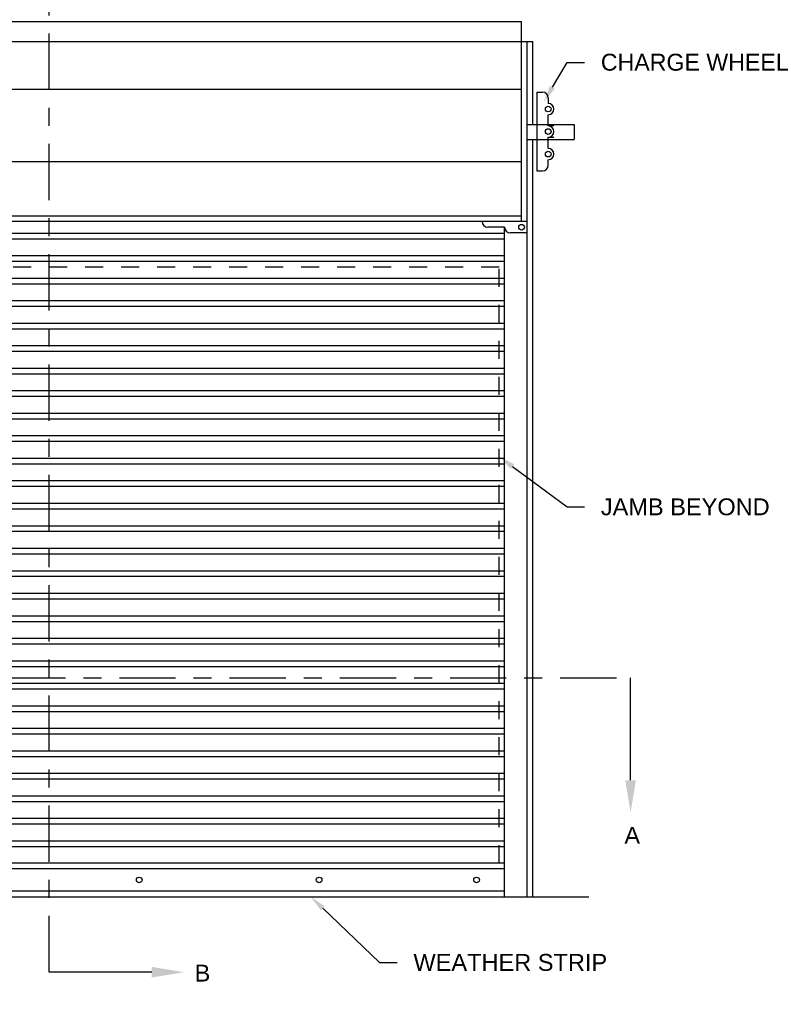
# Model space of a CAD drawing. Header units: inches. Extents: x 169.6 to 213.7, y 195.1 to 266.5.
# Tile 16 of 55: x 179.6 to 183.7, y 219.8 to 225.2. Entities that reach past the tile are written whole.
import ezdxf
from ezdxf import colors
from ezdxf.entities.mleader import LeaderData, LeaderLine
from ezdxf.math import Vec2, Vec3

# ---------------------------------------------------------------- set-up
doc = ezdxf.new("R2010")
doc.units = ezdxf.units.IN
doc.header["$LTSCALE"] = 0.25
doc.header["$MEASUREMENT"] = 0
doc.linetypes.add('CENTER', pattern=[2, 1.25, -0.25, 0.25, -0.25])
doc.linetypes.add('HIDDEN', pattern=[0.375, 0.25, -0.125])
for name, color, linetype in [('ANNOTATIONS', 1, 'Continuous'), ('CHAIN HOIST LH', 7, 'Continuous'), ('SECTION CUTS', 6, 'CENTER')]:
    doc.layers.add(name, color=color, linetype=linetype)
doc.styles.add('ARIAL', font='arial.ttf', dxfattribs={"height": 0.09375})
doc.styles.get("Standard").update_dxf_attribs({"font": 'romans.shx'})

msp = doc.modelspace()

# ---------------------------------------------------------------- linework, layer by layer
at = {"layer": 'CHAIN HOIST LH'}
for p, q in [((177.09496, 225.23174), (182.34496, 225.23174)), ((182.34496, 224.12041), (182.34496, 225.23174)), ((177.03246, 225.12041), (182.40746, 225.12041)), ((182.37621, 220.37041), (182.37621, 225.12041)), ((182.40746, 224.65973), (182.40746, 225.12041)), ((182.37621, 224.65973), (182.6371, 224.65973)), ((182.6371, 224.65973), (182.6371, 224.57689)), ((182.37621, 224.57689), (182.6371, 224.57689)), ((182.40746, 220.37041), (182.40746, 224.57689)), ((182.37621, 224.12041), (177.06371, 224.12041)), ((182.25121, 224.08916), (182.15746, 224.08916)), ((182.25121, 220.37041), (182.25121, 224.08916)), ((177.18871, 224.05673), (182.25121, 224.05673)), ((182.37621, 224.05791), (182.28246, 224.05791)), ((177.18871, 224.02548), (182.25121, 224.02548)), ((177.18871, 223.93173), (182.25121, 223.93173)), ((177.18871, 223.90048), (182.25121, 223.90048)), ((177.18871, 223.80673), (182.25121, 223.80673)), ((177.18871, 223.77548), (182.25121, 223.77548)), ((177.18871, 223.68173), (182.25121, 223.68173)), ((177.18871, 223.65048), (182.25121, 223.65048)), ((177.18871, 223.55673), (182.25121, 223.55673)), ((177.18871, 223.52548), (182.25121, 223.52548)), ((177.18871, 223.43173), (182.25121, 223.43173)), ((177.18871, 223.40048), (182.25121, 223.40048)), ((177.18871, 223.30673), (182.25121, 223.30673)), ((177.18871, 223.27548), (182.25121, 223.27548)), ((177.18871, 223.18173), (182.25121, 223.18173)), ((177.18871, 223.15048), (182.25121, 223.15048)), ((177.18871, 223.05673), (182.25121, 223.05673)), ((177.18871, 223.02548), (182.25121, 223.02548)), ((177.18871, 222.93173), (182.25121, 222.93173)), ((177.18871, 222.90048), (182.25121, 222.90048)), ((177.18871, 222.80673), (182.25121, 222.80673)), ((177.18871, 222.77548), (182.25121, 222.77548)), ((177.18871, 222.68173), (182.25121, 222.68173)), ((177.18871, 222.65048), (182.25121, 222.65048)), ((177.18871, 222.55673), (182.25121, 222.55673)), ((177.18871, 222.52548), (182.25121, 222.52548)), ((177.18871, 222.43173), (182.25121, 222.43173)), ((177.18871, 222.40048), (182.25121, 222.40048)), ((177.18871, 222.30673), (182.25121, 222.30673)), ((177.18871, 222.27548), (182.25121, 222.27548)), ((177.18871, 222.18173), (182.25121, 222.18173)), ((177.18871, 222.15048), (182.25121, 222.15048)), ((177.18871, 222.05673), (182.25121, 222.05673)), ((177.18871, 222.02548), (182.25121, 222.02548)), ((177.18871, 221.93173), (182.25121, 221.93173)), ((177.18871, 221.90048), (182.25121, 221.90048)), ((177.18871, 221.80673), (182.25121, 221.80673)), ((177.18871, 221.77548), (182.25121, 221.77548)), ((177.18871, 221.68173), (182.25121, 221.68173)), ((177.18871, 221.65048), (182.25121, 221.65048)), ((177.18871, 221.55673), (182.25121, 221.55673)), ((177.18871, 221.52548), (182.25121, 221.52548)), ((177.18871, 221.43173), (182.25121, 221.43173)), ((177.18871, 221.40048), (182.25121, 221.40048)), ((177.18871, 221.30673), (182.25121, 221.30673)), ((177.18871, 221.27548), (182.25121, 221.27548)), ((177.18871, 221.18173), (182.25121, 221.18173)), ((177.18871, 221.15048), (182.25121, 221.15048)), ((177.18871, 221.05673), (182.25121, 221.05673)), ((177.18871, 221.02548), (182.25121, 221.02548)), ((177.18871, 220.93173), (182.25121, 220.93173)), ((177.18871, 220.90048), (182.25121, 220.90048)), ((177.18871, 220.80673), (182.25121, 220.80673)), ((177.18871, 220.77548), (182.25121, 220.77548)), ((177.18871, 220.68173), (182.25121, 220.68173)), ((177.18871, 220.65048), (182.25121, 220.65048)), ((182.25121, 220.55673), (177.18871, 220.55673)), ((182.25121, 220.52548), (177.18871, 220.52548)), ((176.71996, 220.37041), (182.71996, 220.37041)), ((182.25121, 220.40166), (177.18871, 220.40166))]:
    msp.add_line(p, q, dxfattribs=at)
at = {"layer": 'CHAIN HOIST LH', "linetype": 'Continuous'}
for p, q in [((182.34496, 225.12041), (182.3684, 225.12041)), ((182.34496, 224.85415), (177.09496, 224.85415)), ((182.4309, 224.83916), (182.4309, 224.40166)), ((182.4309, 224.83916), (182.46215, 224.83916)), ((182.4934, 224.80791), (182.4934, 224.77666)), ((182.4934, 224.65166), (182.4934, 224.71416)), ((182.52465, 224.65166), (182.4934, 224.65166)), ((182.4934, 224.58916), (182.52465, 224.58916)), ((182.4934, 224.52666), (182.4934, 224.58916)), ((182.34496, 224.45249), (177.09496, 224.45249)), ((182.4934, 224.43291), (182.4934, 224.46416)), ((182.4309, 224.40166), (182.46215, 224.40166)), ((177.09496, 224.15166), (182.34496, 224.15166))]:
    msp.add_line(p, q, dxfattribs=at)
at = {"layer": 'CHAIN HOIST LH', "linetype": 'HIDDEN'}
for p, q in [((182.21996, 223.86705), (177.21996, 223.86705)), ((182.21996, 220.55791), (182.21996, 223.86705))]:
    msp.add_line(p, q, dxfattribs=at)
at = {"layer": 'CHAIN HOIST LH'}
for centre in [(182.4934, 224.74541), (182.4934, 224.62041), (182.4934, 224.49541), (182.34496, 224.08916)]:
    msp.add_circle(centre, 0.01562, dxfattribs=at)
at = {"layer": 'CHAIN HOIST LH', "linetype": 'Continuous'}
for centre in [(180.21996, 220.46416), (181.21996, 220.46416), (182.09496, 220.46416)]:
    msp.add_circle(centre, 0.01562, dxfattribs=at)
for centre, start, end in [((182.46215, 224.80791), 0, 90), ((182.4934, 224.74541), 270, 90), ((182.4934, 224.62041), 270, 90), ((182.4934, 224.49541), 270, 90), ((182.46215, 224.43291), 270, 0), ((182.15746, 224.12041), 180, 270), ((182.28246, 224.08916), 180, 270)]:
    msp.add_arc(centre, 0.03125, start, end, dxfattribs=at)
at = {"layer": 'SECTION CUTS'}
for p, q in [((179.71996, 219.95185), (179.71996, 225.59912)), ((176.43514, 221.58734), (182.95109, 221.58734))]:
    msp.add_line(p, q, dxfattribs=at)

# ---------------------------------------------------------------- texts
at = {"layer": 'SECTION CUTS', "style": 'ARIAL'}
for s, p in [('A', (182.91661, 220.66491)), ('B', (180.52799, 219.90016))]:
    msp.add_text(s, height=0.09375, dxfattribs=at).set_placement(p)

# ---------------------------------------------------------------- leaders
at = {"layer": 'ANNOTATIONS'}
ml = msp.add_multileader_mtext('Standard', dxfattribs=at)
ml.set_content('CHARGE WHEEL', color=256, style='ARIAL')
ml.set_leader_properties()
ml.build(insert=Vec2(0, 0))
ml.multileader.update_dxf_attribs({"dogleg_length": 0.36, "arrow_head_size": 0.09375})
ctx = ml.context
ctx.base_point, ctx.char_height, ctx.arrow_head_size, ctx.landing_gap_size, ctx.plane_origin = Vec3(182.69573, 225.00483), 0.09375, 0.09375, 0.09, Vec3(181.91705, 224.48576)
notes = []
notes.append((ctx, [(0, (1, 1, 0), (182.59777, 225.00483), (1, 0), 0.09796, [(0, [(182.46881, 224.78575)], 0, [])])]))
ctx.mtext.insert, ctx.mtext.flow_direction = Vec3(182.78573, 225.0525), 5
ml = msp.add_multileader_mtext('Standard', dxfattribs=at)
ml.set_content('JAMB BEYOND', color=256, style='ARIAL')
ml.set_leader_properties()
ml.build(insert=Vec2(0, 0))
ml.multileader.update_dxf_attribs({"dogleg_length": 0.36, "arrow_head_size": 0.09375})
ctx = ml.context
ctx.base_point, ctx.char_height, ctx.arrow_head_size, ctx.landing_gap_size, ctx.plane_origin = Vec3(182.69573, 222.5356), 0.09375, 0.09375, 0.09, Vec3(181.91705, 222.01653)
notes.append((ctx, [(0, (1, 1, 0), (182.59777, 222.5356), (1, 0), 0.09796, [(0, [(182.21996, 222.81583)], 0, [])])]))
ctx.mtext.insert, ctx.mtext.flow_direction = Vec3(182.78573, 222.58327), 5
ml = msp.add_multileader_mtext('Standard', dxfattribs=at)
ml.set_content('WEATHER STRIP', color=256, style='ARIAL')
ml.set_leader_properties()
ml.build(insert=Vec2(0, 0))
ml.multileader.update_dxf_attribs({"dogleg_length": 0.36, "arrow_head_size": 0.09375})
ctx = ml.context
ctx.base_point, ctx.char_height, ctx.arrow_head_size, ctx.landing_gap_size, ctx.plane_origin = Vec3(181.65428, 220.00557), 0.09375, 0.09375, 0.09, Vec3(180.86925, 219.57234)
notes.append((ctx, [(0, (1, 1, 0), (181.55633, 220.00557), (1, 0), 0.09796, [(0, [(181.17216, 220.37164)], 0, [])])]))
ctx.mtext.insert, ctx.mtext.flow_direction = Vec3(181.74428, 220.05325), 5
at = {"layer": 'SECTION CUTS'}
ml = msp.add_multileader_mtext('Standard', dxfattribs=at)
ml.set_content('', color=256)
ml.set_leader_properties()
ml.build(insert=Vec2(0, 0))
ml.multileader.update_dxf_attribs({"dogleg_length": 0, "arrow_head_size": 0.18})
ctx = ml.context
ctx.base_point, ctx.char_height, ctx.arrow_head_size, ctx.landing_gap_size, ctx.plane_origin = Vec3(182.95109, 221.58734), 0.18, 0.18, 0, Vec3(182.95109, 220.83782)
notes.append((ctx, [(0, (1, 1, 0), (182.95109, 221.58734), (1, 0), 0, [(0, [(182.95109, 220.83782)], 0, [])])]))
ctx.mtext.insert, ctx.mtext.flow_direction = Vec3(182.95109, 221.67734), 5
ml = msp.add_multileader_mtext('Standard', dxfattribs=at)
ml.set_content('', color=256)
ml.set_leader_properties()
ml.build(insert=Vec2(0, 0))
ml.multileader.update_dxf_attribs({"dogleg_length": 0, "arrow_head_size": 0.18})
ctx = ml.context
ctx.base_point, ctx.char_height, ctx.arrow_head_size, ctx.landing_gap_size, ctx.plane_origin, ctx.plane_x_axis, ctx.plane_y_axis = Vec3(179.71996, 219.95185), 0.18, 0.18, 0, Vec3(180.46948, 219.95185), Vec3(0, 1), Vec3(-1, 0)
notes.append((ctx, [(0, (1, 1, 0), (179.71996, 219.95185), (1, 0), 0, [(0, [(180.46948, 219.95185)], 0, [])])]))
ctx.mtext.insert, ctx.mtext.text_direction, ctx.mtext.rotation, ctx.mtext.flow_direction = Vec3(179.62996, 219.95185), Vec3(0, 1), 1.5707963, 5
for ctx, leaders in notes:
    for number, flags, end, landing, length, lines in leaders:
        leader = LeaderData()
        leader.index, (leader.has_last_leader_line, leader.has_dogleg_vector, leader.attachment_direction) = number, flags
        leader.last_leader_point, leader.dogleg_vector, leader.dogleg_length = Vec3(end), Vec3(landing), length
        for number, points, colour, breaks in lines:
            line = LeaderLine()
            line.index, line.vertices, line.color, line.breaks = number, Vec3.list(points), colors.encode_raw_color(colour), breaks
            leader.lines.append(line)
        ctx.leaders.append(leader)

doc.saveas('drawing.dxf')
